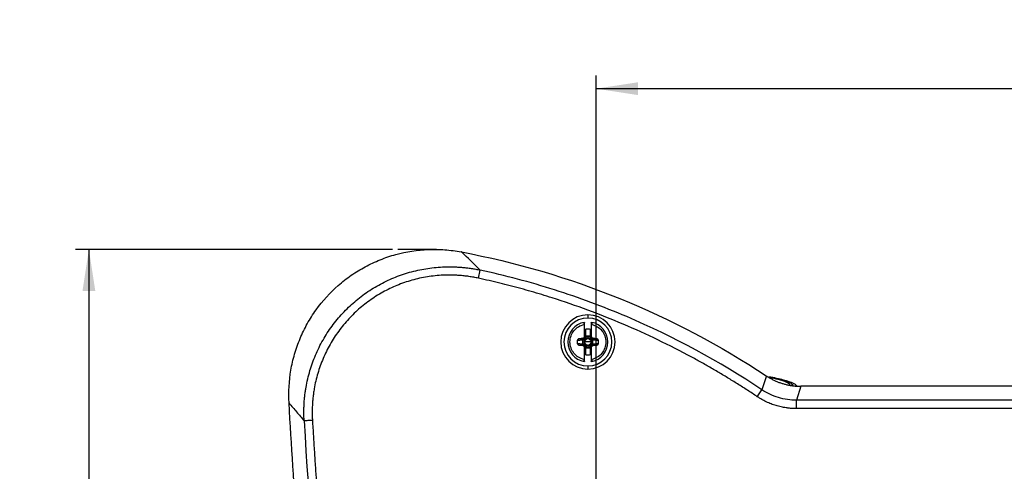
# Paper-space layout 'Web Drawing(2)' of a CAD drawing. Header units: millimetres. Extents: x 71 to 1085, y 76 to 849.
# Tile 3 of 63: x 76 to 313, y 249 to 357. Entities that reach past the tile are written whole.
import ezdxf

# ---------------------------------------------------------------- set-up
doc = ezdxf.new("R2010")
doc.units = ezdxf.units.MM
doc.layers.add('DIMENSIONS', color=140, linetype='Continuous', lineweight=25)
doc.styles.add('SLDTEXTSTYLE0', font='TXT', dxfattribs={"width": 0.75})
doc.dimstyles.new('SLDDIMSTYLE0', dxfattribs={"dimtxt": 10, "dimasz": 10, "dimexe": 0, "dimexo": 0.0625, "dimgap": 2.5, "dimtad": 0, "dimtih": 1, "dimtoh": 1, "dimdec": 1, "dimrnd": 1e-09, "dimzin": 4, "dimdsep": 46, "dimtxsty": 'SLDTEXTSTYLE0', "dimsah": 1, "dimcen": 0.09, "dimadec": 0, "dimazin": 1, "dimtfac": 1, "dimtdec": 1, "dimtofl": 0, "dimtmove": 0, "dimatfit": 3, "dimfxl": 0, "dimfrac": 2, "dimtolj": 1, "dimtzin": 12, "dimarcsym": 0})
doc.dimstyles.new('SLDDIMSTYLE2', dxfattribs={"dimtxt": 10, "dimasz": 10, "dimexe": 0, "dimexo": 0.0625, "dimgap": 2.5, "dimtad": 0, "dimtih": 1, "dimtoh": 1, "dimdec": 1, "dimrnd": 1e-09, "dimzin": 12, "dimdsep": 46, "dimtxsty": 'SLDTEXTSTYLE0', "dimsah": 1, "dimcen": 0.09, "dimadec": 0, "dimazin": 3, "dimtfac": 1, "dimtdec": 1, "dimtofl": 0, "dimtmove": 0, "dimatfit": 3, "dimfxl": 0, "dimfrac": 2, "dimtolj": 1, "dimtzin": 12, "dimarcsym": 0})

# ---------------------------------------------------------------- blocks, each defined once
blk = doc.blocks.new('_D_22')
at = {"layer": 'DIMENSIONS'}
for p, q in [((165.59, 302.08), (89.43, 302.08)), ((92.61, 302.08), (92.61, 238.7)), ((79.68, 223.74), (76.63, 223.74)), ((76.63, 223.74), (76.63, 207.86)), ((105.54, 223.74), (108.59, 223.74)), ((108.59, 223.74), (108.59, 207.86)), ((76.63, 207.86), (79.68, 207.86)), ((92.61, 142.45), (92.61, 205.83)), ((108.59, 207.86), (105.54, 207.86)), ((153.1, 142.45), (89.43, 142.45))]:
    blk.add_line(p, q, dxfattribs=at)
for points in [[(92.61, 302.08), (91.07, 292.08), (94.15, 292.08)], [(92.61, 142.45), (94.15, 152.45), (91.07, 152.45)]]:
    blk.add_solid(points, dxfattribs=at)
at = {"layer": 'DIMENSIONS', "char_height": 10, "attachment_point": 1, "style": 'SLDTEXTSTYLE0'}
for s, insert in [('159.6', (75.98, 238.66)), ('6.28', (79.68, 220.75))]:
    blk.add_mtext(s, dxfattribs=dict(at, insert=insert))
blk = doc.blocks.new('_D_26')
at = {"layer": 'DIMENSIONS'}
for p, q in [((214.5, 243.63), (214.5, 343.86)), ((560.5, 243.63), (560.5, 343.86)), ((214.5, 340.69), (362.99, 340.69)), ((370.88, 342.16), (367.83, 342.16)), ((367.83, 342.16), (367.83, 326.28)), ((404.13, 342.16), (407.18, 342.16)), ((407.18, 342.16), (407.18, 326.28)), ((560.5, 340.69), (412.02, 340.69)), ((367.83, 326.28), (370.88, 326.28)), ((407.18, 326.28), (404.13, 326.28))]:
    blk.add_line(p, q, dxfattribs=at)
for points in [[(214.5, 340.69), (224.5, 339.15), (224.5, 342.22)], [(560.5, 340.69), (550.5, 342.22), (550.5, 339.15)]]:
    blk.add_solid(points, dxfattribs=at)
at = {"layer": 'DIMENSIONS', "char_height": 10, "attachment_point": 1, "style": 'SLDTEXTSTYLE0'}
for s, insert in [('346.0', (370.88, 357.08)), ('13.62', (370.88, 339.17))]:
    blk.add_mtext(s, dxfattribs=dict(at, insert=insert))

psp = doc.layouts.new('Web Drawing(2)')

# ---------------------------------------------------------------- linework, layer by layer
for p, q in [((186.21, 295.15), (186.63, 297.1)), ((212.5, 286.36), (212.5, 285.59)), ((211.6, 284.04), (211.6, 281.1)), ((211.7, 281.1), (211.7, 284.04)), ((213.3, 284.04), (213.3, 281.1)), ((213.4, 281.1), (213.4, 284.04)), ((211.9, 282.88), (211.9, 281.2)), ((213.1, 281.2), (213.1, 282.88)), ((210.03, 280.09), (209.94, 280.09)), ((209.94, 280.09), (209.94, 279.59)), ((211.17, 280.25), (210.03, 280.09)), ((210.03, 279.59), (210.03, 280.09)), ((210.03, 279.59), (211.17, 279.43)), ((210.29, 280.46), (210.44, 280.5)), ((210.44, 279.18), (210.29, 279.22)), ((211.27, 280.72), (210.42, 280.6)), ((210.44, 279.18), (210.42, 279.08)), ((210.44, 280.5), (211.28, 280.62)), ((211.28, 279.06), (210.44, 279.18)), ((211.28, 280.62), (211.27, 280.72)), ((211.28, 280.62), (211.47, 280.65)), ((211.3, 279.4), (211.3, 280.28)), ((211.69, 280.8), (211.69, 280.8)), ((211.7, 280.94), (211.7, 281.1)), ((211.76, 280.88), (211.74, 280.88)), ((212.5, 279.84), (211.75, 279.84)), ((213.26, 279.84), (212.5, 279.84)), ((213.29, 280.85), (213.28, 280.86)), ((213.3, 281.1), (213.4, 281.1)), ((213.3, 281.1), (213.3, 280.94)), ((213.32, 280.81), (213.32, 280.81)), ((213.54, 280.65), (213.73, 280.62)), ((213.71, 279.4), (213.71, 280.28)), ((213.73, 280.62), (214.57, 280.5)), ((214.57, 279.18), (213.73, 279.06)), ((214.59, 280.6), (213.74, 280.72)), ((214.98, 280.09), (213.84, 280.25)), ((213.84, 279.43), (214.98, 279.59)), ((214.57, 280.5), (214.59, 280.6)), ((214.57, 280.5), (214.72, 280.46)), ((214.72, 279.22), (214.57, 279.18)), ((214.98, 280.09), (214.98, 279.59)), ((214.98, 279.59), (215.07, 279.59)), ((215.07, 279.59), (215.07, 280.09)), ((210.42, 279.08), (211.27, 278.96)), ((211.47, 279.03), (211.28, 279.06)), ((211.7, 278.57), (211.6, 278.57)), ((211.6, 278.57), (211.6, 275.63)), ((211.69, 278.87), (211.69, 278.87)), ((211.7, 278.57), (211.7, 278.74)), ((211.7, 275.63), (211.7, 278.57)), ((211.72, 278.83), (211.73, 278.82)), ((211.9, 278.48), (211.9, 276.79)), ((213.1, 276.8), (213.1, 278.48)), ((213.25, 278.8), (213.26, 278.8)), ((213.3, 278.74), (213.3, 278.57)), ((213.3, 278.57), (213.3, 275.63)), ((213.32, 278.88), (213.32, 278.88)), ((213.4, 275.63), (213.4, 278.57)), ((213.73, 279.06), (213.54, 279.03)), ((213.73, 279.06), (213.74, 278.96)), ((213.74, 278.96), (214.59, 279.08)), ((212.5, 274.09), (212.5, 273.32)), ((255.39, 271.69), (254.31, 268.35)), ((253.2, 266.69), (254.31, 268.35)), ((263.65, 269.2), (262.63, 265.82)), ((263.74, 269.2), (263.65, 269.2)), ((511.24, 269.2), (263.74, 269.2)), ((262.63, 263.83), (262.63, 265.82)), ((353.32, 265.82), (262.63, 265.82)), ((512.38, 263.83), (262.63, 263.83))]:
    psp.add_line(p, q)
at = {"flags": 128}
psp.add_lwpolyline([(213.26, 279.84), (213.28, 279.84), (213.3, 279.84), (213.32, 279.84), (213.35, 279.84), (213.37, 279.84), (213.4, 279.84), (213.42, 279.84), (213.45, 279.84)], dxfattribs=at)
for centre, radius, start, end in [((212.5, 279.84), 6.52, 90, 270), ((212.5, 279.84), 6.52, 270, 90), ((212.5, 279.84), 5.75, 90, 270), ((212.5, 279.84), 4.8, 101.0397, 258.9603), ((212.5, 279.84), 5.75, 270, 90), ((212.5, 279.84), 4.8, 281.0397, 78.9603), ((212.5, 279.84), 3.1, 75.0448, 104.9552), ((211.54, 280.28), 0.377, 100.5412, 183.9308), ((209.82, 280.23), 2.46, 331.033, 336.0592), ((212.5, 279.84), 1.29, 66.1722, 113.825), ((212.5, 279.84), 0.746, 236.6665, 303.0408), ((212.5, 279.84), 0.746, 56.6665, 123.0408), ((215.19, 279.45), 2.46, 151.033, 156.0592), ((213.47, 279.4), 0.377, 280.5412, 3.9308), ((212.5, 279.84), 3.1, 255.0448, 284.9552), ((212.5, 279.84), 1.29, 246.1729, 293.8252)]:
    psp.add_arc(centre, radius, start, end)
for points, knots in [([(140.7, 265.18), (140.55, 267.84), (140.7, 270.47), (141.37, 274.36), (141.66, 275.65), (142.41, 278.21), (142.85, 279.45), (143.87, 281.88), (144.44, 283.06), (145.73, 285.36), (146.44, 286.47), (148.77, 289.72), (150.54, 291.67), (153.01, 293.84), (153.52, 294.26), (154.56, 295.07), (155.1, 295.47), (156.74, 296.61), (157.86, 297.3), (160.18, 298.54), (161.37, 299.1), (163.21, 299.83), (163.82, 300.06), (165.08, 300.48), (165.72, 300.67), (168.93, 301.55), (171.53, 301.95), (174.82, 302.08), (175.48, 302.09), (176.8, 302.07), (177.46, 302.04), (179.46, 301.89), (180.78, 301.72), (182.09, 301.47)], [0, 0, 0, 0, 0.125, 0.125, 0.1875, 0.1875, 0.25, 0.25, 0.3125, 0.3125, 0.375, 0.375, 0.5, 0.5, 0.53125, 0.53125, 0.5625, 0.5625, 0.625, 0.625, 0.6875, 0.6875, 0.71875, 0.71875, 0.75, 0.75, 0.875, 0.875, 0.90625, 0.90625, 0.9375, 0.9375, 1, 1, 1, 1]), ([(182.1, 301.47), (195.13, 299.01), (207.91, 295.24), (232.47, 285.27), (244.26, 279.05), (255.31, 271.74)], [0, 0, 0, 0, 0.5, 0.5, 1, 1, 1, 1]), ([(144.32, 260.89), (144.31, 261.09), (144.29, 261.49), (144.27, 262.08), (144.26, 262.66), (144.26, 263.24), (144.27, 263.8), (144.29, 264.36), (144.32, 264.91), (144.35, 265.45), (144.39, 265.98), (144.44, 266.5), (144.5, 267.01), (144.56, 267.5), (144.63, 267.99), (144.7, 268.47), (144.98, 270.14), (145.63, 272.91), (147, 276.72), (148.78, 280.31), (150.97, 283.69), (153.53, 286.79), (156.43, 289.57), (159.63, 292.01), (163.08, 294.06), (166.77, 295.7), (170.58, 296.9), (174.56, 297.67), (177.54, 297.9), (179.52, 297.9), (180.45, 297.88), (181.41, 297.84), (182.41, 297.76), (183.43, 297.65), (184.48, 297.51), (185.55, 297.33), (186.27, 297.18), (186.63, 297.1)], [0, 0, 0, 0, 0.009275, 0.018438, 0.027485, 0.03641, 0.045209, 0.053877, 0.062411, 0.070804, 0.079053, 0.087155, 0.095104, 0.102897, 0.110531, 0.118, 0.125304, 0.189393, 0.250348, 0.313493, 0.375222, 0.437819, 0.500002, 0.562179, 0.624781, 0.686506, 0.749655, 0.810608, 0.8747, 0.888535, 0.902945, 0.917905, 0.933388, 0.949369, 0.965818, 0.982706, 1, 1, 1, 1]), ([(186.21, 295.15), (186.02, 295.19), (185.63, 295.27), (185.06, 295.38), (184.48, 295.48), (183.9, 295.57), (183.33, 295.65), (182.75, 295.72), (182.17, 295.77), (181.58, 295.82), (181, 295.86), (180.42, 295.88), (179.83, 295.9), (179.25, 295.91), (177.59, 295.9), (174.86, 295.7), (171.12, 294.98), (167.49, 293.84), (164.02, 292.29), (160.75, 290.36), (157.73, 288.06), (154.99, 285.42), (152.57, 282.49), (150.5, 279.3), (148.82, 275.89), (147.53, 272.31), (146.87, 269.48), (146.57, 267.51), (146.44, 266.43), (146.34, 265.35), (146.28, 264.27), (146.25, 263.19), (146.26, 262.1), (146.3, 261.37), (146.32, 261.01)], [0, 0, 0, 0, 0.009664, 0.019311, 0.028944, 0.038565, 0.048179, 0.057787, 0.067393, 0.077, 0.086611, 0.096229, 0.105856, 0.115497, 0.125154, 0.187708, 0.250251, 0.312715, 0.375179, 0.437588, 0.500002, 0.562407, 0.624825, 0.687279, 0.749753, 0.812287, 0.87485, 0.892768, 0.910641, 0.928488, 0.946328, 0.96418, 0.982065, 1, 1, 1, 1]), ([(254.31, 268.35), (244.06, 275.2), (233.17, 281.1), (216.15, 288.33), (210.37, 290.47), (198.62, 294.21), (192.66, 295.8), (186.63, 297.1)], [0, 0, 0, 0, 0.5, 0.5, 0.75, 0.75, 1, 1, 1, 1]), ([(253.2, 266.69), (252.8, 266.95), (252.02, 267.47), (250.84, 268.25), (249.65, 269.01), (248.46, 269.77), (247.26, 270.51), (246.05, 271.25), (244.84, 271.98), (243.63, 272.7), (242.41, 273.41), (241.19, 274.11), (239.96, 274.81), (238.72, 275.49), (235.22, 277.4), (229.37, 280.39), (221.04, 284.16), (212.55, 287.53), (205.97, 289.8), (201.4, 291.21), (198.89, 291.96), (196.38, 292.66), (193.85, 293.34), (191.31, 293.98), (188.77, 294.59), (187.06, 294.96), (186.21, 295.15)], [0, 0, 0, 0, 0.019306, 0.038606, 0.0579, 0.07719, 0.096476, 0.115761, 0.135043, 0.154326, 0.173609, 0.192894, 0.212182, 0.231474, 0.25077, 0.375662, 0.500455, 0.625169, 0.749887, 0.785591, 0.821293, 0.857, 0.892717, 0.928452, 0.964211, 1, 1, 1, 1]), ([(211.6, 275.63), (210.64, 275.84), (209.78, 276.37), (208.54, 277.9), (208.2, 278.86), (208.2, 280.82), (208.54, 281.78), (209.78, 283.31), (210.64, 283.84), (211.6, 284.04)], [0, 0, 0, 0, 0.25, 0.25, 0.5, 0.5, 0.75, 0.75, 1, 1, 1, 1]), ([(211.59, 284.55), (211.61, 284.56), (211.65, 284.55), (211.69, 284.51), (211.7, 284.48), (211.7, 284.45)], [0, 0, 0, 0, 0.5, 0.5, 1, 1, 1, 1]), ([(211.6, 284.04), (211.6, 284.07), (211.6, 284.11), (211.6, 284.17), (211.6, 284.23), (211.6, 284.28), (211.59, 284.33), (211.59, 284.37), (211.59, 284.43), (211.59, 284.49), (211.59, 284.54), (211.59, 284.55), (211.59, 284.55)], [0, 0, 0, 0, 0.08321, 0.162752, 0.23862, 0.310809, 0.379318, 0.444147, 0.505297, 0.673596, 0.838421, 1, 1, 1, 1]), ([(211.7, 284.04), (211.7, 284.04), (211.69, 284.04), (211.66, 284.04), (211.63, 284.04), (211.6, 284.04)], [0, 0, 0, 0, 0.5, 0.5, 1, 1, 1, 1]), ([(211.7, 284.04), (211.7, 284.15), (211.7, 284.26), (211.7, 284.41), (211.7, 284.45), (211.7, 284.45)], [0, 0, 0, 0, 0.5, 0.5, 1, 1, 1, 1]), ([(213.3, 284.45), (213.3, 284.48), (213.32, 284.51), (213.36, 284.55), (213.4, 284.56), (213.42, 284.55)], [0, 0, 0, 0, 0.5, 0.5, 1, 1, 1, 1]), ([(213.3, 284.45), (213.3, 284.45), (213.3, 284.41), (213.3, 284.26), (213.3, 284.15), (213.3, 284.04)], [0, 0, 0, 0, 0.5, 0.5, 1, 1, 1, 1]), ([(213.3, 284.04), (213.3, 284.04), (213.31, 284.04), (213.35, 284.04), (213.38, 284.04), (213.4, 284.04)], [0, 0, 0, 0, 0.5, 0.5, 1, 1, 1, 1]), ([(213.42, 284.55), (213.42, 284.55), (213.42, 284.55), (213.42, 284.54), (213.42, 284.51), (213.42, 284.49), (213.42, 284.45), (213.42, 284.39), (213.42, 284.31), (213.41, 284.19), (213.41, 284.09), (213.4, 284.04)], [0, 0, 0, 0, 0.080565, 0.1619191, 0.2440947, 0.3271218, 0.4110277, 0.495836, 0.6439592, 0.8120333, 1, 1, 1, 1]), ([(213.4, 284.04), (214.37, 283.84), (215.23, 283.31), (216.47, 281.78), (216.8, 280.82), (216.8, 278.86), (216.47, 277.9), (215.23, 276.37), (214.37, 275.84), (213.4, 275.63)], [0, 0, 0, 0, 0.25, 0.25, 0.5, 0.5, 0.75, 0.75, 1, 1, 1, 1]), ([(210.42, 280.6), (210.4, 280.59), (210.35, 280.59), (210.27, 280.56), (210.21, 280.53), (210.15, 280.49), (210.09, 280.44), (210.05, 280.39), (210.01, 280.34), (209.99, 280.29), (209.96, 280.24), (209.95, 280.19), (209.94, 280.14), (209.94, 280.11), (209.94, 280.09)], [0, 0, 0, 0, 0.104916, 0.205926, 0.303004, 0.396206, 0.485501, 0.570922, 0.652393, 0.729926, 0.803479, 0.873053, 0.938604, 1, 1, 1, 1]), ([(209.94, 279.59), (209.94, 279.57), (209.94, 279.52), (209.96, 279.46), (209.98, 279.39), (210.02, 279.32), (210.08, 279.25), (210.15, 279.19), (210.23, 279.14), (210.32, 279.1), (210.39, 279.09), (210.42, 279.08)], [0, 0, 0, 0, 0.0829988, 0.1731316, 0.2703538, 0.374602, 0.4858149, 0.6039499, 0.7289977, 0.8609906, 1, 1, 1, 1]), ([(210.03, 279.59), (210.02, 279.59), (210.01, 279.59), (209.98, 279.59), (209.96, 279.59), (209.94, 279.59)], [0, 0, 0, 0, 0.5, 0.5, 1, 1, 1, 1]), ([(210.03, 280.09), (210.03, 280.19), (210.08, 280.29), (210.23, 280.44), (210.33, 280.49), (210.44, 280.5)], [0, 0, 0, 0, 0.5, 0.5, 1, 1, 1, 1]), ([(210.44, 279.18), (210.33, 279.19), (210.23, 279.24), (210.08, 279.39), (210.03, 279.49), (210.03, 279.59)], [0, 0, 0, 0, 0.5, 0.5, 1, 1, 1, 1]), ([(210.44, 280.5), (210.44, 280.5), (210.44, 280.51), (210.43, 280.55), (210.43, 280.58), (210.42, 280.6)], [0, 0, 0, 0, 0.5, 0.5, 1, 1, 1, 1]), ([(211.47, 279.03), (211.39, 279.05), (211.31, 279.09), (211.2, 279.24), (211.17, 279.33), (211.17, 279.43)], [0, 0, 0, 0, 0.5, 0.5, 1, 1, 1, 1]), ([(211.6, 281.1), (211.6, 281.01), (211.57, 280.92), (211.45, 280.78), (211.36, 280.73), (211.27, 280.72)], [0, 0, 0, 0, 0.5, 0.5, 1, 1, 1, 1]), ([(211.7, 281.1), (211.7, 281.08), (211.7, 281.03), (211.69, 280.97), (211.66, 280.9), (211.63, 280.84), (211.59, 280.78), (211.54, 280.73), (211.48, 280.69), (211.42, 280.66), (211.35, 280.63), (211.31, 280.62), (211.28, 280.62)], [0, 0, 0, 0, 0.1002221, 0.2002911, 0.3002459, 0.4001253, 0.4999683, 0.5998138, 0.6997008, 0.7996683, 0.8997551, 1, 1, 1, 1]), ([(211.3, 280.28), (211.3, 280.3), (211.3, 280.34), (211.31, 280.42), (211.34, 280.49), (211.38, 280.56), (211.43, 280.6), (211.48, 280.64), (211.52, 280.65), (211.54, 280.66)], [0, 0, 0, 0, 0.130826, 0.235825, 0.47108, 0.603467, 0.735804, 0.85261, 1, 1, 1, 1]), ([(211.62, 280.28), (211.55, 280.28), (211.48, 280.28), (211.37, 280.28), (211.33, 280.28), (211.3, 280.28)], [0, 0, 0, 0, 0.5, 0.5, 1, 1, 1, 1]), ([(211.54, 279.02), (211.52, 279.03), (211.49, 279.04), (211.45, 279.07), (211.4, 279.11), (211.34, 279.17), (211.31, 279.25), (211.3, 279.34), (211.3, 279.38), (211.3, 279.4)], [0, 0, 0, 0, 0.108448, 0.199934, 0.350086, 0.500235, 0.749799, 0.860378, 1, 1, 1, 1]), ([(211.3, 279.4), (211.33, 279.4), (211.37, 279.4), (211.48, 279.4), (211.55, 279.4), (211.62, 279.4)], [0, 0, 0, 0, 0.5, 0.5, 1, 1, 1, 1]), ([(211.54, 280.66), (211.56, 280.67), (211.59, 280.68), (211.62, 280.7), (211.63, 280.72)], [0, 0, 0, 0, 0.507, 1, 1, 1, 1]), ([(211.54, 280.66), (211.54, 280.66), (211.54, 280.66), (211.54, 280.64), (211.55, 280.63), (211.56, 280.6), (211.57, 280.56), (211.58, 280.51), (211.6, 280.46), (211.62, 280.39), (211.64, 280.35), (211.64, 280.32)], [0, 0, 0, 0, 0.092239, 0.184572, 0.281429, 0.385977, 0.500101, 0.61655, 0.750057, 0.861085, 1, 1, 1, 1]), ([(211.64, 279.36), (211.64, 279.34), (211.63, 279.31), (211.61, 279.26), (211.6, 279.22), (211.58, 279.17), (211.57, 279.11), (211.55, 279.06), (211.54, 279.03), (211.54, 279.02), (211.54, 279.02)], [0, 0, 0, 0, 0.095826, 0.179251, 0.250284, 0.383822, 0.500387, 0.684925, 0.846606, 1, 1, 1, 1]), ([(211.62, 280.28), (211.61, 280.23), (211.59, 280.15), (211.57, 280.04), (211.56, 279.94), (211.56, 279.87), (211.56, 279.84)], [0, 0, 0, 0, 0.299965, 0.555092, 0.781942, 1, 1, 1, 1]), ([(211.56, 279.84), (211.56, 279.81), (211.56, 279.74), (211.57, 279.64), (211.59, 279.52), (211.61, 279.44), (211.62, 279.4)], [0, 0, 0, 0, 0.22093, 0.450908, 0.703899, 1, 1, 1, 1]), ([(211.7, 281.1), (211.7, 281.1), (211.7, 281.1), (211.66, 281.1), (211.63, 281.1), (211.6, 281.1)], [0, 0, 0, 0, 0.5, 0.5, 1, 1, 1, 1]), ([(211.63, 280.72), (211.65, 280.73), (211.67, 280.75), (211.68, 280.78), (211.69, 280.8)], [0, 0, 0, 0, 0.49734, 1, 1, 1, 1]), ([(211.63, 280.72), (211.64, 280.71), (211.66, 280.7), (211.73, 280.62), (211.79, 280.56), (211.84, 280.51)], [0, 0, 0, 0, 0.5, 0.5, 1, 1, 1, 1]), ([(211.63, 278.96), (211.64, 278.96), (211.66, 278.98), (211.73, 279.06), (211.79, 279.12), (211.84, 279.17)], [0, 0, 0, 0, 0.5, 0.5, 1, 1, 1, 1]), ([(211.84, 280.51), (211.83, 280.49), (211.8, 280.46), (211.76, 280.42), (211.7, 280.38), (211.67, 280.34), (211.64, 280.32)], [0, 0, 0, 0, 0.230173, 0.479582, 0.633545, 1, 1, 1, 1]), ([(211.64, 279.36), (211.66, 279.34), (211.7, 279.31), (211.76, 279.25), (211.81, 279.2), (211.84, 279.17)], [0, 0, 0, 0, 0.255048, 0.528788, 1, 1, 1, 1]), ([(211.67, 280.8), (211.68, 280.81), (211.69, 280.84), (211.7, 280.89), (211.7, 280.92), (211.7, 280.94)], [0, 0, 0, 0, 0.323707, 0.656853, 1, 1, 1, 1]), ([(211.72, 280.94), (211.71, 280.93), (211.71, 280.91), (211.7, 280.87), (211.68, 280.83), (211.67, 280.81), (211.67, 280.8)], [0, 0, 0, 0, 0.141679, 0.530037, 0.785701, 1, 1, 1, 1]), ([(211.69, 280.82), (211.69, 280.83), (211.7, 280.83), (211.7, 280.84), (211.71, 280.84)], [0, 0, 0, 0, 0.509186, 1, 1, 1, 1]), ([(211.69, 280.8), (211.69, 280.8), (211.69, 280.8), (211.7, 280.79), (211.71, 280.79), (211.73, 280.77), (211.78, 280.75), (211.86, 280.7), (211.93, 280.66), (211.96, 280.63)], [0, 0, 0, 0, 0.06245, 0.125023, 0.250177, 0.368817, 0.500321, 0.756825, 1, 1, 1, 1]), ([(211.76, 281.03), (211.77, 281), (211.78, 280.97), (211.77, 280.91), (211.76, 280.89), (211.74, 280.87)], [0, 0, 0, 0, 0.5, 0.5, 1, 1, 1, 1]), ([(211.74, 280.87), (211.75, 280.88), (211.77, 280.9), (211.81, 280.92), (211.86, 280.95), (211.92, 280.98), (211.96, 281), (211.99, 281.02)], [0, 0, 0, 0, 0.177982, 0.353743, 0.527652, 0.762772, 1, 1, 1, 1]), ([(211.76, 280.88), (211.76, 280.88), (211.76, 280.88), (211.77, 280.87), (211.79, 280.85), (211.83, 280.81), (211.89, 280.75), (211.95, 280.68), (211.98, 280.64)], [0, 0, 0, 0, 0.111026, 0.230944, 0.359666, 0.497271, 0.712512, 1, 1, 1, 1]), ([(211.96, 280.63), (211.94, 280.61), (211.9, 280.57), (211.86, 280.53), (211.84, 280.51)], [0, 0, 0, 0, 0.536732, 1, 1, 1, 1]), ([(211.84, 279.17), (211.86, 279.15), (211.89, 279.12), (211.94, 279.08), (211.96, 279.05), (211.97, 279.04)], [0, 0, 0, 0, 0.458667, 0.760554, 1, 1, 1, 1]), ([(211.9, 281.2), (211.94, 281.21), (212.02, 281.25), (212.14, 281.28), (212.26, 281.31), (212.38, 281.32), (212.53, 281.33), (212.71, 281.32), (212.91, 281.27), (213.04, 281.22), (213.1, 281.2)], [0, 0, 0, 0, 0.1006569, 0.2002973, 0.2996195, 0.399329, 0.5001226, 0.6671966, 0.8327338, 1, 1, 1, 1]), ([(211.9, 281.2), (211.93, 281.15), (211.95, 281.1), (211.98, 281.03), (211.99, 281.02), (211.99, 281.02)], [0, 0, 0, 0, 0.5, 0.5, 1, 1, 1, 1]), ([(213.03, 280.64), (212.88, 280.74), (212.69, 280.8), (212.32, 280.8), (212.14, 280.74), (211.98, 280.64)], [0, 0, 0, 0, 0.5, 0.5, 1, 1, 1, 1]), ([(213.02, 281.02), (213.02, 281.02), (213.03, 281.03), (213.06, 281.1), (213.08, 281.15), (213.1, 281.2)], [0, 0, 0, 0, 0.5, 0.5, 1, 1, 1, 1]), ([(213.02, 281.02), (213.04, 281.01), (213.07, 280.99), (213.12, 280.97), (213.19, 280.93), (213.25, 280.89), (213.29, 280.86), (213.29, 280.85)], [0, 0, 0, 0, 0.135654, 0.293465, 0.474264, 0.863528, 1, 1, 1, 1]), ([(213.03, 280.64), (213.05, 280.65), (213.07, 280.68), (213.11, 280.72), (213.14, 280.75), (213.17, 280.77), (213.19, 280.79), (213.23, 280.82), (213.27, 280.85), (213.28, 280.86), (213.28, 280.86)], [0, 0, 0, 0, 0.116826, 0.221027, 0.312349, 0.390766, 0.456277, 0.508858, 0.774523, 1, 1, 1, 1]), ([(213.04, 280.64), (213.06, 280.65), (213.09, 280.68), (213.14, 280.71), (213.19, 280.74), (213.25, 280.78), (213.3, 280.81), (213.31, 280.81), (213.32, 280.81)], [0, 0, 0, 0, 0.120273, 0.245486, 0.3742, 0.504709, 0.759651, 1, 1, 1, 1]), ([(213.17, 280.51), (213.15, 280.53), (213.12, 280.56), (213.07, 280.6), (213.05, 280.63), (213.04, 280.64)], [0, 0, 0, 0, 0.458667, 0.760554, 1, 1, 1, 1]), ([(213.05, 279.05), (213.07, 279.07), (213.11, 279.11), (213.15, 279.15), (213.17, 279.17)], [0, 0, 0, 0, 0.5367319, 1, 1, 1, 1]), ([(213.38, 280.72), (213.37, 280.71), (213.35, 280.69), (213.28, 280.62), (213.22, 280.56), (213.17, 280.51)], [0, 0, 0, 0, 0.5, 0.5, 1, 1, 1, 1]), ([(213.37, 280.32), (213.35, 280.34), (213.31, 280.37), (213.25, 280.43), (213.2, 280.48), (213.17, 280.51)], [0, 0, 0, 0, 0.255048, 0.528788, 1, 1, 1, 1]), ([(213.17, 279.17), (213.18, 279.19), (213.21, 279.22), (213.25, 279.26), (213.31, 279.3), (213.34, 279.33), (213.37, 279.36)], [0, 0, 0, 0, 0.230173, 0.479582, 0.633545, 1, 1, 1, 1]), ([(213.38, 278.96), (213.37, 278.96), (213.35, 278.98), (213.28, 279.06), (213.22, 279.12), (213.17, 279.17)], [0, 0, 0, 0, 0.5, 0.5, 1, 1, 1, 1]), ([(213.29, 280.85), (213.27, 280.87), (213.26, 280.89), (213.25, 280.95), (213.25, 280.98), (213.26, 281.01)], [0, 0, 0, 0, 0.5, 0.5, 1, 1, 1, 1]), ([(213.73, 280.62), (213.7, 280.62), (213.66, 280.63), (213.59, 280.66), (213.53, 280.69), (213.47, 280.73), (213.4, 280.81), (213.33, 280.93), (213.3, 281.04), (213.3, 281.1), (213.3, 281.1)], [0, 0, 0, 0, 0.100428, 0.200708, 0.300877, 0.400976, 0.501043, 0.747194, 0.993978, 1, 1, 1, 1]), ([(213.3, 280.94), (213.3, 280.94), (213.3, 280.92), (213.31, 280.87), (213.33, 280.83), (213.33, 280.81)], [0, 0, 0, 0, 0.019293, 0.51972, 1, 1, 1, 1]), ([(213.33, 280.81), (213.33, 280.82), (213.32, 280.85), (213.3, 280.89), (213.3, 280.92), (213.3, 280.94)], [0, 0, 0, 0, 0.323298, 0.659898, 1, 1, 1, 1]), ([(213.31, 280.84), (213.31, 280.84), (213.31, 280.83), (213.32, 280.83), (213.32, 280.83)], [0, 0, 0, 0, 0.465198, 1, 1, 1, 1]), ([(213.32, 280.81), (213.32, 280.8), (213.34, 280.76), (213.36, 280.73), (213.38, 280.72)], [0, 0, 0, 0, 0.506108, 1, 1, 1, 1]), ([(213.37, 280.32), (213.37, 280.34), (213.38, 280.37), (213.39, 280.42), (213.41, 280.46), (213.43, 280.51), (213.44, 280.57), (213.46, 280.62), (213.47, 280.65), (213.47, 280.66), (213.47, 280.66)], [0, 0, 0, 0, 0.095826, 0.179251, 0.250284, 0.383822, 0.500387, 0.684925, 0.846606, 1, 1, 1, 1]), ([(213.47, 279.02), (213.47, 279.02), (213.47, 279.02), (213.47, 279.03), (213.46, 279.05), (213.45, 279.08), (213.44, 279.12), (213.43, 279.17), (213.41, 279.22), (213.39, 279.29), (213.37, 279.33), (213.37, 279.36)], [0, 0, 0, 0, 0.092239, 0.184572, 0.281429, 0.385977, 0.500101, 0.61655, 0.750058, 0.861085, 1, 1, 1, 1]), ([(213.38, 280.72), (213.39, 280.7), (213.42, 280.68), (213.45, 280.67), (213.47, 280.66)], [0, 0, 0, 0, 0.492819, 1, 1, 1, 1]), ([(213.71, 280.28), (213.68, 280.28), (213.64, 280.28), (213.52, 280.28), (213.46, 280.28), (213.39, 280.28)], [0, 0, 0, 0, 0.5, 0.5, 1, 1, 1, 1]), ([(213.45, 279.84), (213.45, 279.87), (213.45, 279.94), (213.44, 280.04), (213.42, 280.16), (213.4, 280.23), (213.39, 280.28)], [0, 0, 0, 0, 0.22093, 0.450908, 0.703899, 1, 1, 1, 1]), ([(213.39, 279.4), (213.4, 279.45), (213.42, 279.52), (213.44, 279.64), (213.45, 279.74), (213.45, 279.81), (213.45, 279.84)], [0, 0, 0, 0, 0.299965, 0.555092, 0.781942, 1, 1, 1, 1]), ([(213.39, 279.4), (213.46, 279.4), (213.52, 279.4), (213.64, 279.4), (213.68, 279.4), (213.71, 279.4)], [0, 0, 0, 0, 0.5, 0.5, 1, 1, 1, 1]), ([(213.74, 280.72), (213.65, 280.73), (213.56, 280.78), (213.44, 280.92), (213.4, 281.01), (213.4, 281.1)], [0, 0, 0, 0, 0.5, 0.5, 1, 1, 1, 1]), ([(213.47, 280.66), (213.49, 280.65), (213.52, 280.64), (213.56, 280.61), (213.61, 280.57), (213.66, 280.5), (213.7, 280.43), (213.71, 280.34), (213.71, 280.3), (213.71, 280.28)], [0, 0, 0, 0, 0.108447, 0.199934, 0.350086, 0.500235, 0.749799, 0.860378, 1, 1, 1, 1]), ([(213.71, 279.4), (213.71, 279.38), (213.71, 279.34), (213.7, 279.26), (213.67, 279.19), (213.63, 279.12), (213.58, 279.08), (213.53, 279.04), (213.49, 279.03), (213.47, 279.02)], [0, 0, 0, 0, 0.130826, 0.235825, 0.47108, 0.603467, 0.735804, 0.85261, 1, 1, 1, 1]), ([(213.54, 280.65), (213.62, 280.63), (213.7, 280.59), (213.81, 280.44), (213.84, 280.35), (213.84, 280.25)], [0, 0, 0, 0, 0.5, 0.5, 1, 1, 1, 1]), ([(213.73, 280.62), (213.73, 280.62), (213.73, 280.63), (213.73, 280.67), (213.74, 280.69), (213.74, 280.72)], [0, 0, 0, 0, 0.5, 0.5, 1, 1, 1, 1]), ([(214.57, 280.5), (214.68, 280.49), (214.78, 280.44), (214.93, 280.29), (214.98, 280.19), (214.98, 280.09)], [0, 0, 0, 0, 0.5, 0.5, 1, 1, 1, 1]), ([(214.98, 279.59), (214.98, 279.49), (214.93, 279.39), (214.78, 279.24), (214.68, 279.19), (214.57, 279.18)], [0, 0, 0, 0, 0.5, 0.5, 1, 1, 1, 1]), ([(214.57, 279.18), (214.57, 279.18), (214.57, 279.17), (214.58, 279.13), (214.58, 279.1), (214.59, 279.08)], [0, 0, 0, 0, 0.5, 0.5, 1, 1, 1, 1]), ([(215.07, 280.09), (215.07, 280.11), (215.07, 280.16), (215.05, 280.22), (215.02, 280.29), (214.98, 280.36), (214.93, 280.43), (214.86, 280.49), (214.78, 280.54), (214.69, 280.58), (214.62, 280.59), (214.59, 280.6)], [0, 0, 0, 0, 0.082999, 0.173132, 0.270354, 0.374602, 0.485815, 0.60395, 0.728998, 0.860991, 1, 1, 1, 1]), ([(214.59, 279.08), (214.61, 279.08), (214.66, 279.09), (214.74, 279.12), (214.8, 279.15), (214.86, 279.19), (214.92, 279.24), (214.96, 279.28), (215, 279.34), (215.02, 279.39), (215.05, 279.44), (215.06, 279.49), (215.07, 279.54), (215.07, 279.57), (215.07, 279.59)], [0, 0, 0, 0, 0.104916, 0.205926, 0.303004, 0.396206, 0.485501, 0.570922, 0.652393, 0.729926, 0.803479, 0.873053, 0.938604, 1, 1, 1, 1]), ([(214.98, 280.09), (214.98, 280.09), (215, 280.09), (215.03, 280.09), (215.05, 280.09), (215.07, 280.09)], [0, 0, 0, 0, 0.5, 0.5, 1, 1, 1, 1]), ([(211.28, 279.06), (211.28, 279.06), (211.28, 279.05), (211.28, 279.01), (211.27, 278.98), (211.27, 278.96)], [0, 0, 0, 0, 0.5, 0.5, 1, 1, 1, 1]), ([(211.27, 278.96), (211.36, 278.95), (211.45, 278.9), (211.57, 278.76), (211.6, 278.67), (211.6, 278.57)], [0, 0, 0, 0, 0.5, 0.5, 1, 1, 1, 1]), ([(211.28, 279.06), (211.31, 279.06), (211.35, 279.05), (211.42, 279.02), (211.48, 278.99), (211.54, 278.95), (211.59, 278.9), (211.63, 278.84), (211.66, 278.78), (211.69, 278.71), (211.7, 278.65), (211.7, 278.6), (211.7, 278.57)], [0, 0, 0, 0, 0.100222, 0.200291, 0.300246, 0.400125, 0.499968, 0.599814, 0.699701, 0.799668, 0.899755, 1, 1, 1, 1]), ([(211.63, 278.96), (211.62, 278.98), (211.59, 279), (211.56, 279.01), (211.54, 279.02)], [0, 0, 0, 0, 0.492809, 1, 1, 1, 1]), ([(211.69, 278.87), (211.69, 278.88), (211.67, 278.92), (211.65, 278.95), (211.63, 278.96)], [0, 0, 0, 0, 0.506108, 1, 1, 1, 1]), ([(211.7, 278.74), (211.7, 278.76), (211.7, 278.81), (211.68, 278.85), (211.68, 278.87)], [0, 0, 0, 0, 0.5104765, 1, 1, 1, 1]), ([(211.68, 278.87), (211.68, 278.86), (211.69, 278.83), (211.71, 278.79), (211.71, 278.76), (211.71, 278.74)], [0, 0, 0, 0, 0.323351, 0.65995, 1, 1, 1, 1]), ([(211.97, 279.04), (211.95, 279.03), (211.92, 279), (211.86, 278.97), (211.82, 278.94), (211.76, 278.9), (211.71, 278.87), (211.7, 278.87), (211.69, 278.87)], [0, 0, 0, 0, 0.1202733, 0.2454857, 0.3742003, 0.5047089, 0.7596512, 1, 1, 1, 1]), ([(211.7, 278.84), (211.7, 278.84), (211.69, 278.84), (211.69, 278.85), (211.69, 278.85)], [0, 0, 0, 0, 0.470839, 1, 1, 1, 1]), ([(211.72, 278.83), (211.74, 278.81), (211.75, 278.79), (211.76, 278.73), (211.76, 278.7), (211.75, 278.67)], [0, 0, 0, 0, 0.5, 0.5, 1, 1, 1, 1]), ([(211.99, 278.66), (211.97, 278.67), (211.94, 278.69), (211.89, 278.71), (211.82, 278.75), (211.76, 278.79), (211.72, 278.82), (211.72, 278.83)], [0, 0, 0, 0, 0.135621, 0.2934283, 0.4742532, 0.8635652, 1, 1, 1, 1]), ([(211.98, 279.04), (211.96, 279.03), (211.94, 279), (211.9, 278.96), (211.87, 278.93), (211.84, 278.91), (211.82, 278.89), (211.78, 278.86), (211.74, 278.83), (211.73, 278.82), (211.73, 278.82)], [0, 0, 0, 0, 0.116826, 0.221027, 0.312349, 0.390766, 0.456277, 0.508858, 0.774523, 1, 1, 1, 1]), ([(211.99, 278.66), (211.99, 278.66), (211.98, 278.64), (211.95, 278.58), (211.93, 278.53), (211.9, 278.48)], [0, 0, 0, 0, 0.5, 0.5, 1, 1, 1, 1]), ([(213.1, 278.48), (213.07, 278.47), (212.99, 278.43), (212.87, 278.4), (212.75, 278.37), (212.63, 278.36), (212.48, 278.35), (212.3, 278.36), (212.1, 278.41), (211.97, 278.46), (211.9, 278.48)], [0, 0, 0, 0, 0.100657, 0.200297, 0.29962, 0.399329, 0.500123, 0.667197, 0.832734, 1, 1, 1, 1]), ([(211.98, 279.04), (212.13, 278.94), (212.32, 278.88), (212.69, 278.88), (212.87, 278.94), (213.03, 279.04)], [0, 0, 0, 0, 0.5, 0.5, 1, 1, 1, 1]), ([(213.27, 278.81), (213.26, 278.8), (213.24, 278.78), (213.2, 278.76), (213.15, 278.73), (213.09, 278.7), (213.05, 278.67), (213.02, 278.66)], [0, 0, 0, 0, 0.177981, 0.353741, 0.527649, 0.76276, 1, 1, 1, 1]), ([(213.1, 278.48), (213.08, 278.53), (213.06, 278.58), (213.03, 278.64), (213.02, 278.66), (213.02, 278.66)], [0, 0, 0, 0, 0.5, 0.5, 1, 1, 1, 1]), ([(213.25, 278.8), (213.25, 278.8), (213.25, 278.8), (213.24, 278.81), (213.22, 278.83), (213.18, 278.87), (213.12, 278.93), (213.06, 279), (213.03, 279.04)], [0, 0, 0, 0, 0.111026, 0.230944, 0.359666, 0.497271, 0.712512, 1, 1, 1, 1]), ([(213.32, 278.88), (213.32, 278.88), (213.32, 278.88), (213.31, 278.89), (213.3, 278.89), (213.28, 278.91), (213.23, 278.93), (213.15, 278.98), (213.08, 279.02), (213.05, 279.05)], [0, 0, 0, 0, 0.06245, 0.125023, 0.250177, 0.368817, 0.500321, 0.756825, 1, 1, 1, 1]), ([(213.25, 278.65), (213.24, 278.68), (213.23, 278.71), (213.24, 278.77), (213.25, 278.79), (213.27, 278.81)], [0, 0, 0, 0, 0.5, 0.5, 1, 1, 1, 1]), ([(213.29, 278.74), (213.3, 278.75), (213.3, 278.77), (213.31, 278.81), (213.32, 278.85), (213.34, 278.87), (213.34, 278.88)], [0, 0, 0, 0, 0.141679, 0.530037, 0.785708, 1, 1, 1, 1]), ([(213.3, 278.57), (213.3, 278.58), (213.3, 278.62), (213.32, 278.7), (213.36, 278.8), (213.42, 278.9), (213.51, 278.98), (213.61, 279.04), (213.69, 279.05), (213.73, 279.06)], [0, 0, 0, 0, 0.006018, 0.171952, 0.337541, 0.502963, 0.668396, 0.834016, 1, 1, 1, 1]), ([(213.34, 278.88), (213.34, 278.87), (213.32, 278.85), (213.31, 278.8), (213.3, 278.77), (213.3, 278.74), (213.3, 278.74)], [0, 0, 0, 0, 0.24212, 0.489491, 0.98262, 1, 1, 1, 1]), ([(213.32, 278.86), (213.32, 278.85), (213.31, 278.85), (213.31, 278.84), (213.3, 278.84)], [0, 0, 0, 0, 0.5091863, 1, 1, 1, 1]), ([(213.3, 278.57), (213.3, 278.57), (213.31, 278.57), (213.35, 278.57), (213.38, 278.57), (213.4, 278.57)], [0, 0, 0, 0, 0.5, 0.5, 1, 1, 1, 1]), ([(213.38, 278.96), (213.36, 278.95), (213.34, 278.93), (213.33, 278.9), (213.32, 278.88)], [0, 0, 0, 0, 0.4973388, 1, 1, 1, 1]), ([(213.47, 279.02), (213.45, 279.01), (213.42, 279), (213.39, 278.98), (213.38, 278.96)], [0, 0, 0, 0, 0.50699, 1, 1, 1, 1]), ([(213.4, 278.57), (213.4, 278.67), (213.44, 278.76), (213.56, 278.9), (213.65, 278.95), (213.74, 278.96)], [0, 0, 0, 0, 0.5, 0.5, 1, 1, 1, 1]), ([(211.59, 275.13), (211.59, 275.13), (211.59, 275.13), (211.59, 275.14), (211.59, 275.16), (211.59, 275.19), (211.59, 275.23), (211.59, 275.29), (211.59, 275.37), (211.6, 275.49), (211.6, 275.59), (211.6, 275.63)], [0, 0, 0, 0, 0.080565, 0.1619191, 0.2440947, 0.3271218, 0.4110277, 0.495836, 0.6439592, 0.8120333, 1, 1, 1, 1]), ([(211.7, 275.23), (211.7, 275.2), (211.69, 275.17), (211.65, 275.13), (211.61, 275.12), (211.59, 275.13)], [0, 0, 0, 0, 0.5, 0.5, 1, 1, 1, 1]), ([(211.7, 275.63), (211.7, 275.63), (211.7, 275.63), (211.66, 275.63), (211.63, 275.63), (211.6, 275.63)], [0, 0, 0, 0, 0.5, 0.5, 1, 1, 1, 1]), ([(211.7, 275.23), (211.7, 275.23), (211.7, 275.27), (211.7, 275.42), (211.7, 275.53), (211.7, 275.63)], [0, 0, 0, 0, 0.5, 0.5, 1, 1, 1, 1]), ([(213.4, 275.63), (213.38, 275.63), (213.35, 275.63), (213.31, 275.63), (213.3, 275.63), (213.3, 275.63)], [0, 0, 0, 0, 0.5, 0.5, 1, 1, 1, 1]), ([(213.3, 275.63), (213.3, 275.53), (213.3, 275.42), (213.3, 275.27), (213.3, 275.23), (213.3, 275.23)], [0, 0, 0, 0, 0.5, 0.5, 1, 1, 1, 1]), ([(213.42, 275.13), (213.4, 275.12), (213.36, 275.13), (213.32, 275.17), (213.3, 275.2), (213.3, 275.23)], [0, 0, 0, 0, 0.5, 0.5, 1, 1, 1, 1]), ([(213.4, 275.63), (213.41, 275.61), (213.41, 275.57), (213.41, 275.51), (213.41, 275.45), (213.41, 275.4), (213.42, 275.35), (213.42, 275.31), (213.42, 275.25), (213.42, 275.19), (213.42, 275.14), (213.42, 275.13), (213.42, 275.13)], [0, 0, 0, 0, 0.08321, 0.162752, 0.23862, 0.310809, 0.379318, 0.444147, 0.505297, 0.673596, 0.838421, 1, 1, 1, 1]), ([(255.43, 271.66), (255.54, 271.59), (255.76, 271.45), (256.09, 271.25), (256.44, 271.05), (256.78, 270.87), (257.14, 270.69), (257.5, 270.52), (257.86, 270.36), (258.23, 270.21), (258.6, 270.07), (258.98, 269.95), (259.36, 269.83), (259.74, 269.72), (260.13, 269.62), (260.52, 269.53), (260.91, 269.45), (261.3, 269.38), (261.69, 269.33), (262.08, 269.28), (262.48, 269.24), (262.87, 269.22), (263.26, 269.2), (263.52, 269.2), (263.65, 269.2)], [0, 0, 0, 0, 0.044894, 0.089944, 0.135136, 0.180454, 0.225884, 0.27141, 0.317017, 0.362689, 0.40841, 0.454164, 0.499935, 0.545707, 0.591465, 0.637191, 0.682871, 0.728487, 0.774025, 0.819469, 0.864804, 0.910013, 0.955084, 1, 1, 1, 1]), ([(262.86, 269.15), (262.7, 269.3), (262.15, 269.85), (260.65, 270.38), (258.71, 270.91), (257.28, 271.22), (256.27, 271.37), (255.95, 271.42)], [0, 0, 0, 0, 0.13999, 0.501566, 0.697818, 0.904417, 1, 1, 1, 1]), ([(256.1, 271.35), (257.03, 271.18), (259.02, 270.82), (261.04, 270.16), (261.56, 269.69), (261.82, 269.46)], [0, 0, 0, 0, 0.304682, 0.653114, 1, 1, 1, 1]), ([(261.1, 269.51), (260.86, 269.74), (260.37, 270.19), (258.66, 270.78), (257.03, 271.08), (256.42, 271.2)], [0, 0, 0, 0, 0.385842, 0.770747, 1, 1, 1, 1]), ([(262.63, 265.82), (261.16, 265.82), (259.69, 266.04), (256.87, 266.9), (255.53, 267.53), (254.31, 268.35)], [0, 0, 0, 0, 0.5, 0.5, 1, 1, 1, 1]), ([(140.7, 265.18), (141, 264.82), (141.61, 264.11), (142.52, 263.03), (143.43, 261.96), (144.02, 261.25), (144.32, 260.89)], [0, 0, 0, 0, 0.254276, 0.505701, 0.754276, 1, 1, 1, 1]), ([(152.39, 144.18), (149.62, 164.26), (147.27, 184.39), (143.37, 224.74), (141.83, 244.94), (140.7, 265.18)], [0, 0, 0, 0, 0.5, 0.5, 1, 1, 1, 1]), ([(262.63, 263.83), (262.5, 263.83), (262.22, 263.83), (261.8, 263.85), (261.39, 263.87), (260.97, 263.91), (260.56, 263.95), (259.87, 264.05), (258.91, 264.22), (257.7, 264.54), (256.51, 264.95), (255.49, 265.39), (254.62, 265.83), (253.89, 266.24), (253.43, 266.54), (253.2, 266.69)], [0, 0, 0, 0, 0.041627, 0.083205, 0.124761, 0.166319, 0.207904, 0.249541, 0.374738, 0.500009, 0.625225, 0.750477, 0.833669, 0.916777, 1, 1, 1, 1]), ([(146.32, 261.01), (146.09, 261), (145.84, 260.98), (145.36, 260.95), (145.13, 260.94), (144.75, 260.92), (144.59, 260.91), (144.39, 260.9), (144.33, 260.89), (144.32, 260.89)], [0, 0, 0, 0, 0.25, 0.25, 0.5, 0.5, 0.75, 0.75, 1, 1, 1, 1]), ([(146.32, 261.01), (146.39, 259.75), (146.54, 257.24), (146.78, 253.46), (147.02, 249.69), (147.28, 245.92), (147.54, 242.15), (147.82, 238.38), (148.1, 234.61), (148.4, 230.85), (148.7, 227.08), (149.01, 223.31), (149.33, 219.55), (149.67, 215.78), (150.01, 212.02), (150.36, 208.26), (150.72, 204.5), (151.09, 200.74), (151.47, 196.98), (151.86, 193.22), (152.25, 189.46), (152.66, 185.71), (153.08, 181.95), (153.51, 178.2), (153.94, 174.45), (154.39, 170.69), (154.84, 166.94), (155.31, 163.19), (155.78, 159.44), (156.27, 155.69), (156.76, 151.94), (157.26, 148.2), (157.6, 145.7), (157.78, 144.45)], [0, 0, 0, 0, 0.032273, 0.064543, 0.0968102, 0.1290748, 0.1613371, 0.1935972, 0.2258553, 0.2581117, 0.2903666, 0.3226201, 0.3548725, 0.3871239, 0.4193747, 0.4516249, 0.4838748, 0.5161246, 0.5483745, 0.5806247, 0.6128755, 0.645127, 0.6773794, 0.7096329, 0.7418878, 0.7741442, 0.8064024, 0.8386626, 0.8709249, 0.9031896, 0.9354569, 0.9677269, 1, 1, 1, 1])]:
    psp.add_open_spline(points, degree=3, knots=knots)
for points in [[(182.1, 301.47), (182.09, 301.47), (182.09, 301.47), (182.09, 301.47)], [(186.63, 297.1), (185.11, 298.59), (183.6, 300.04), (182.1, 301.47)], [(211.3, 280.28), (211.25, 280.27), (211.21, 280.26), (211.17, 280.25)], [(211.17, 279.43), (211.21, 279.42), (211.25, 279.41), (211.3, 279.4)], [(211.47, 280.65), (211.5, 280.65), (211.52, 280.65), (211.54, 280.66)], [(211.56, 279.84), (211.63, 279.84), (211.7, 279.84), (211.75, 279.84)], [(211.64, 280.32), (211.64, 280.31), (211.63, 280.29), (211.62, 280.28)], [(211.62, 280.28), (211.7, 280.23), (211.78, 280.19), (211.84, 280.16)], [(211.62, 279.4), (211.7, 279.45), (211.78, 279.49), (211.84, 279.52)], [(211.62, 279.4), (211.63, 279.39), (211.64, 279.37), (211.64, 279.36)], [(211.64, 280.32), (211.73, 280.28), (211.81, 280.24), (211.87, 280.22)], [(211.87, 279.46), (211.81, 279.43), (211.73, 279.4), (211.64, 279.36)], [(211.67, 280.8), (211.67, 280.8), (211.68, 280.81), (211.69, 280.82)], [(211.69, 280.8), (211.68, 280.8), (211.68, 280.8), (211.67, 280.8)], [(211.72, 280.94), (211.72, 280.9), (211.71, 280.85), (211.69, 280.82)], [(211.76, 280.88), (211.73, 280.86), (211.7, 280.83), (211.69, 280.8)], [(211.76, 280.88), (211.73, 280.86), (211.7, 280.83), (211.69, 280.8)], [(211.72, 280.94), (211.71, 280.94), (211.7, 280.94), (211.7, 280.94)], [(211.73, 280.98), (211.75, 280.93), (211.74, 280.88), (211.71, 280.84)], [(211.71, 280.84), (211.72, 280.85), (211.73, 280.86), (211.74, 280.87)], [(211.73, 280.98), (211.73, 280.96), (211.72, 280.95), (211.72, 280.94)], [(211.76, 281.03), (211.75, 281.01), (211.74, 281), (211.73, 280.98)], [(211.74, 280.87), (211.75, 280.88), (211.75, 280.88), (211.76, 280.88)], [(211.75, 279.84), (211.75, 279.95), (211.79, 280.06), (211.84, 280.16)], [(211.84, 279.52), (211.79, 279.62), (211.75, 279.73), (211.75, 279.84)], [(211.9, 281.2), (211.85, 281.15), (211.8, 281.09), (211.76, 281.03)], [(211.84, 280.51), (211.89, 280.46), (211.94, 280.41), (211.97, 280.38)], [(211.84, 280.16), (211.85, 280.18), (211.86, 280.2), (211.87, 280.22)], [(211.87, 279.46), (211.86, 279.48), (211.85, 279.5), (211.84, 279.52)], [(211.84, 279.17), (211.89, 279.22), (211.94, 279.27), (211.97, 279.3)], [(211.87, 280.22), (211.9, 280.28), (211.93, 280.34), (211.97, 280.38)], [(211.97, 279.3), (211.93, 279.34), (211.9, 279.4), (211.87, 279.46)], [(211.98, 280.64), (211.98, 280.64), (211.97, 280.64), (211.96, 280.63)], [(211.96, 280.63), (212, 280.56), (212.04, 280.49), (212.06, 280.44)], [(211.97, 280.38), (211.99, 280.4), (212.03, 280.42), (212.06, 280.44)], [(212.06, 279.24), (212.03, 279.25), (212, 279.27), (211.97, 279.3)], [(211.98, 280.64), (212.03, 280.58), (212.07, 280.51), (212.1, 280.46)], [(212.09, 279.22), (212.06, 279.17), (212.02, 279.11), (211.98, 279.04)], [(212.06, 280.44), (212.07, 280.45), (212.09, 280.46), (212.1, 280.46)], [(212.09, 279.22), (212.08, 279.22), (212.07, 279.23), (212.06, 279.24)], [(212.91, 280.46), (212.95, 280.51), (212.99, 280.57), (213.03, 280.64)], [(212.91, 280.46), (212.93, 280.46), (212.94, 280.45), (212.95, 280.44)], [(212.95, 279.24), (212.94, 279.23), (212.92, 279.22), (212.91, 279.21)], [(213.03, 279.04), (212.98, 279.1), (212.94, 279.17), (212.91, 279.21)], [(212.95, 280.44), (212.98, 280.43), (213.01, 280.41), (213.04, 280.38)], [(213.04, 279.3), (213.01, 279.28), (212.98, 279.26), (212.95, 279.24)], [(213.05, 279.05), (213.01, 279.12), (212.97, 279.18), (212.95, 279.24)], [(213.04, 280.64), (213.04, 280.64), (213.03, 280.64), (213.03, 280.64)], [(213.17, 280.51), (213.12, 280.46), (213.07, 280.41), (213.04, 280.38)], [(213.04, 280.38), (213.08, 280.34), (213.11, 280.28), (213.14, 280.22)], [(213.14, 279.46), (213.11, 279.4), (213.08, 279.34), (213.04, 279.3)], [(213.17, 279.17), (213.12, 279.22), (213.07, 279.27), (213.04, 279.3)], [(213.26, 281.01), (213.22, 281.07), (213.17, 281.14), (213.1, 281.2)], [(213.14, 280.22), (213.2, 280.24), (213.28, 280.28), (213.37, 280.32)], [(213.14, 280.22), (213.15, 280.2), (213.16, 280.18), (213.17, 280.16)], [(213.17, 279.52), (213.16, 279.5), (213.15, 279.48), (213.14, 279.46)], [(213.37, 279.36), (213.28, 279.4), (213.2, 279.43), (213.14, 279.46)], [(213.39, 280.28), (213.31, 280.23), (213.23, 280.19), (213.17, 280.16)], [(213.17, 280.16), (213.22, 280.06), (213.26, 279.95), (213.26, 279.84)], [(213.26, 279.84), (213.26, 279.73), (213.22, 279.62), (213.17, 279.52)], [(213.39, 279.4), (213.31, 279.45), (213.23, 279.49), (213.17, 279.52)], [(213.28, 280.98), (213.27, 280.99), (213.27, 281), (213.26, 281.01)], [(213.31, 280.84), (213.28, 280.88), (213.26, 280.93), (213.28, 280.98)], [(213.3, 280.94), (213.29, 280.95), (213.29, 280.97), (213.28, 280.98)], [(213.28, 280.86), (213.28, 280.86), (213.29, 280.86), (213.29, 280.85)], [(213.32, 280.81), (213.31, 280.83), (213.3, 280.85), (213.28, 280.86)], [(213.28, 280.86), (213.3, 280.85), (213.31, 280.83), (213.32, 280.81)], [(213.32, 280.83), (213.3, 280.86), (213.29, 280.9), (213.3, 280.94)], [(213.29, 280.85), (213.3, 280.85), (213.3, 280.85), (213.31, 280.84)], [(213.3, 280.94), (213.3, 280.94), (213.3, 280.94), (213.3, 280.94)], [(213.32, 280.83), (213.33, 280.82), (213.33, 280.81), (213.33, 280.81)], [(213.33, 280.81), (213.33, 280.81), (213.32, 280.81), (213.32, 280.81)], [(213.39, 280.28), (213.38, 280.29), (213.37, 280.31), (213.37, 280.32)], [(213.37, 279.36), (213.37, 279.37), (213.38, 279.39), (213.39, 279.4)], [(213.47, 280.66), (213.49, 280.65), (213.51, 280.65), (213.54, 280.65)], [(213.84, 280.25), (213.8, 280.26), (213.76, 280.27), (213.71, 280.28)], [(213.71, 279.4), (213.76, 279.41), (213.8, 279.42), (213.84, 279.43)], [(211.54, 279.02), (211.52, 279.03), (211.5, 279.03), (211.47, 279.03)], [(211.68, 278.87), (211.68, 278.87), (211.69, 278.86), (211.69, 278.87)], [(211.69, 278.85), (211.68, 278.86), (211.68, 278.86), (211.68, 278.87)], [(211.69, 278.87), (211.7, 278.85), (211.71, 278.83), (211.73, 278.82)], [(211.73, 278.82), (211.71, 278.83), (211.7, 278.85), (211.69, 278.87)], [(211.69, 278.85), (211.71, 278.82), (211.72, 278.78), (211.71, 278.74)], [(211.72, 278.83), (211.71, 278.83), (211.71, 278.83), (211.7, 278.84)], [(211.7, 278.84), (211.73, 278.8), (211.74, 278.75), (211.73, 278.7)], [(211.7, 278.74), (211.7, 278.74), (211.71, 278.74), (211.71, 278.74)], [(211.71, 278.74), (211.72, 278.73), (211.72, 278.71), (211.73, 278.7)], [(211.73, 278.82), (211.72, 278.82), (211.72, 278.82), (211.72, 278.83)], [(211.73, 278.7), (211.74, 278.69), (211.74, 278.68), (211.75, 278.67)], [(211.75, 278.67), (211.79, 278.61), (211.84, 278.54), (211.9, 278.48)], [(211.97, 279.04), (211.97, 279.04), (211.98, 279.04), (211.98, 279.04)], [(213.03, 279.04), (213.03, 279.04), (213.04, 279.04), (213.05, 279.05)], [(213.1, 278.48), (213.16, 278.53), (213.21, 278.59), (213.25, 278.65)], [(213.25, 278.8), (213.28, 278.82), (213.31, 278.85), (213.32, 278.88)], [(213.25, 278.8), (213.28, 278.82), (213.31, 278.85), (213.32, 278.88)], [(213.27, 278.81), (213.26, 278.8), (213.26, 278.8), (213.25, 278.8)], [(213.25, 278.65), (213.26, 278.66), (213.27, 278.68), (213.28, 278.7)], [(213.28, 278.7), (213.26, 278.75), (213.27, 278.8), (213.3, 278.84)], [(213.3, 278.84), (213.29, 278.83), (213.28, 278.82), (213.27, 278.81)], [(213.28, 278.7), (213.28, 278.72), (213.29, 278.73), (213.29, 278.74)], [(213.29, 278.74), (213.29, 278.78), (213.3, 278.82), (213.32, 278.86)], [(213.29, 278.74), (213.3, 278.74), (213.3, 278.74), (213.3, 278.74)], [(213.32, 278.88), (213.33, 278.88), (213.33, 278.88), (213.34, 278.88)], [(213.34, 278.88), (213.34, 278.88), (213.33, 278.87), (213.32, 278.86)], [(213.54, 279.03), (213.51, 279.03), (213.49, 279.03), (213.47, 279.02)], [(255.31, 271.74), (255.34, 271.72), (255.36, 271.7), (255.39, 271.69)], [(255.39, 271.69), (255.4, 271.68), (255.41, 271.67), (255.43, 271.66)], [(144.32, 260.89), (146.62, 221.86), (150.45, 182.91), (155.8, 144.18)]]:
    psp.add_open_spline(points, degree=3)
at = {"layer": 'DIMENSIONS'}
psp.add_line((176.09, 302.08), (166.86, 302.08), dxfattribs=at)

# ---------------------------------------------------------------- dimensions: what is measured, and where the dimension line sits
dim = psp.add_linear_dim(base=(560.5, 340.69), p1=(214.5, 242.36), p2=(560.5, 242.36), dimstyle='SLDDIMSTYLE0', dxfattribs=at)
dim.commit()
dim.dimension.update_dxf_attribs({"geometry": '_D_26', "text_midpoint": (387.5, 340.69), "dimtype": 160})
dim = psp.add_linear_dim(base=(92.61, 142.45), p1=(166.86, 302.08), p2=(154.37, 142.45), angle=90, dimstyle='SLDDIMSTYLE2', dxfattribs=at)
dim.commit()
dim.dimension.update_dxf_attribs({"geometry": '_D_22', "text_midpoint": (92.61, 222.27), "dimtype": 160})

doc.saveas('drawing.dxf')
